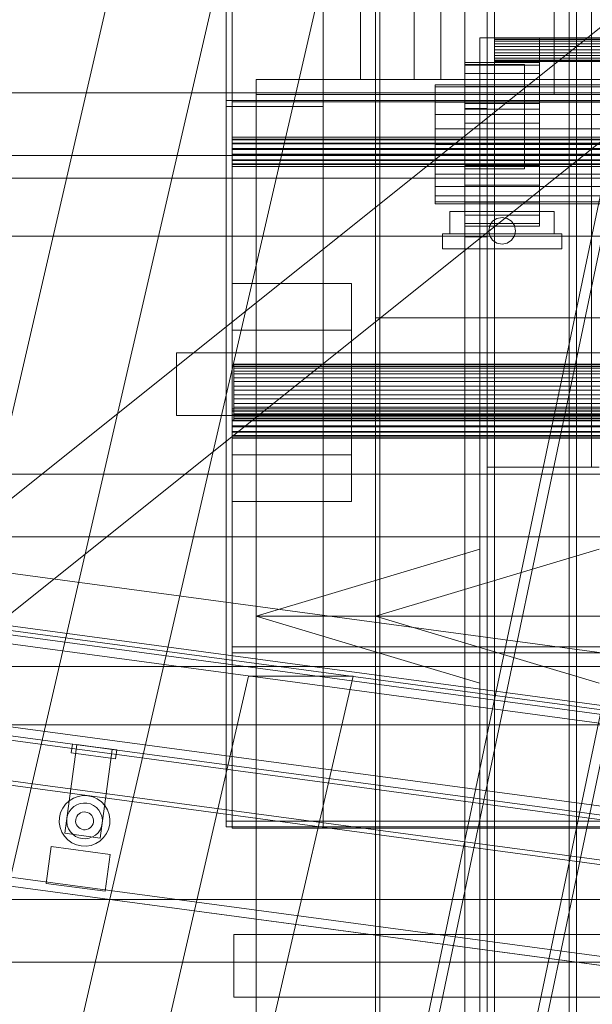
# Model space of a CAD drawing. Header units: millimetres. Extents: x -4738 to 65662, y -68080 to 6847.
# Tile 84 of 256: x -1639 to -1254, y -35560 to -34900. Entities that reach past the tile are written whole.
import ezdxf

# ---------------------------------------------------------------- set-up
doc = ezdxf.new("R2010")
doc.units = ezdxf.units.MM
for name, color, linetype, lineweight in [('COTAS_O', 1, 'Continuous', 0), ('COTAS_P', 1, 'Continuous', 0), ('frontal_briquetadora', 7, 'Continuous', 0), ('frontal_C01', 7, 'Continuous', 0), ('frontal_C03', 7, 'Continuous', 0), ('frontal_C09', 7, 'Continuous', 0), ('frontal_C10', 7, 'Continuous', 0), ('frontal_secador', 7, 'Continuous', 0), ('frontal_tolva', 7, 'Continuous', 0)]:
    doc.layers.add(name, color=color, linetype=linetype, lineweight=lineweight)
doc.dimstyles.new('R19_100', dxfattribs={"dimtxt": 250, "dimasz": 150, "dimexe": 150, "dimexo": 80, "dimgap": 100, "dimtad": 1, "dimtih": 1, "dimtoh": 1, "dimdsep": 46, "dimcen": 0.09, "dimadec": 0, "dimazin": 0, "dimtfac": 1, "dimtdec": 4, "dimtofl": 0, "dimtmove": 0, "dimatfit": 3, "dimfxl": 1, "dimtolj": 1, "dimtzin": 0, "dimarcsym": 0})

# ---------------------------------------------------------------- blocks, each defined once
blk = doc.blocks.new('DIM_R31_46')
at = {"layer": 'COTAS_P'}
for p, q in [((-4100, -35030), (-4219.91, -35921.98)), ((140, -35600), (20.09, -36491.98)), ((-4219.91, -35921.98), (-4065.25, -35897.36)), ((20.09, -36491.98), (-4219.91, -35921.98)), ((-4219.91, -35921.98), (-4077.24, -35986.56)), ((20.09, -36491.98), (-122.58, -36427.39)), ((20.09, -36491.98), (-134.57, -36516.59))]:
    blk.add_line(p, q, dxfattribs=at)
blk.add_text('4278.14 P', height=250, rotation=172.34341, dxfattribs=at).set_placement((-2113.24, -36306.08))
blk = doc.blocks.new('DIM_R31_50')
at = {"layer": 'COTAS_O'}
for p, q in [((-1850, -34900), (-1850, -35600)), ((-150, -34900), (-150, -35600)), ((-1850, -35600), (-1700, -35555)), ((-150, -35600), (-300, -35555)), ((-150, -35600), (-1850, -35600)), ((-1850, -35600), (-1700, -35645)), ((-150, -35600), (-300, -35645))]:
    blk.add_line(p, q, dxfattribs=at)
blk.add_text('1700 O', height=250, rotation=180, dxfattribs=at).set_placement((-1000, -35700))
blk = doc.blocks.new('DIM_R31_53')
at = {"layer": 'COTAS_O'}
for p, q in [((-1480, -33670), (-780, -33670)), ((-780, -33670), (-825, -33820)), ((-780, -36000), (-780, -33670)), ((-780, -33670), (-735, -33820)), ((-780, -36000), (-825, -35850)), ((-780, -36000), (-735, -35850)), ((-1480, -36000), (-780, -36000))]:
    blk.add_line(p, q, dxfattribs=at)
blk.add_text('2330 O', height=250, rotation=90, dxfattribs=at).set_placement((-880, -34835))
blk = doc.blocks.new('DIM_R31_54')
at = {"layer": 'COTAS_O'}
for p, q in [((-1480, -35300), (-1330, -35255)), ((490, -35300), (340, -35255)), ((-1480, -36000), (-1480, -35300)), ((-1480, -35300), (490, -35300)), ((-1480, -35300), (-1330, -35345)), ((490, -35300), (340, -35345)), ((490, -36000), (490, -35300))]:
    blk.add_line(p, q, dxfattribs=at)
blk.add_text('1970 O', height=250, dxfattribs=at).set_placement((-495, -35200))
blk = doc.blocks.new('DIM_R31_55')
at = {"layer": 'COTAS_O'}
for p, q in [((-1400, -33000), (-700, -33000)), ((-700, -33000), (-745, -33150)), ((-700, -36000), (-700, -33000)), ((-700, -33000), (-655, -33150)), ((-700, -36000), (-745, -35850)), ((-700, -36000), (-655, -35850)), ((-1400, -36000), (-700, -36000))]:
    blk.add_line(p, q, dxfattribs=at)
blk.add_text('3000 O', height=250, rotation=90, dxfattribs=at).set_placement((-800, -34500))
blk = doc.blocks.new('DIM_R31_56')
at = {"layer": 'COTAS_O'}
for p, q in [((-1400, -35300), (-1250, -35255)), ((1400, -35300), (1250, -35255)), ((-1400, -36000), (-1400, -35300)), ((-1400, -35300), (1400, -35300)), ((-1400, -35300), (-1250, -35345)), ((1400, -35300), (1250, -35345)), ((1400, -36000), (1400, -35300))]:
    blk.add_line(p, q, dxfattribs=at)
blk.add_text('2800 O', height=250, dxfattribs=at).set_placement((0, -35200))

msp = doc.modelspace()

# ---------------------------------------------------------------- linework, layer by layer
at = {"layer": 'frontal_briquetadora'}
for p, q in [((-1374, -34736), (-1374, -34940)), ((-1356, -34736), (-1356, -34940)), ((-1410, -34940), (-1410, -34760)), ((-1400, -34940), (-1400, -34760)), ((-1480, -35980), (-1480, -34940)), ((-1480, -34940), (-500, -34940)), ((-1410, -34940), (-1400, -34940)), ((-1356, -34940), (-1374, -34940)), ((-1330, -34940), (-500, -34940)), ((-1330, -34950), (-1330, -34940)), ((-1480, -35980), (-1480, -34950)), ((-1480, -34950), (-1330, -34950)), ((-1330, -35980), (-1330, -34950)), ((-1330, -34950), (340, -34950)), ((-1330, -34950), (-320, -34950))]:
    msp.add_line(p, q, dxfattribs=at)
at = {"layer": 'frontal_C01'}
for p, q in [((-1450, -35975), (-1020, -33925.304)), ((-1443, -35975), (-1013, -33925.304)), ((-1377, -35975), (-947, -33925.304)), ((-1370, -35975), (-940, -33925.304))]:
    msp.add_line(p, q, dxfattribs=at)
at = {"layer": 'frontal_C03'}
for p, q in [((-1500, -34954.179), (-1500, -32259.264)), ((-1496, -32259.264), (-1496, -34954.179)), ((-1435, -32259.264), (-1435, -34954.179)), ((-1500, -32263.162), (-1500, -34958.077)), ((-1435, -34958.077), (-1435, -32263.162)), ((-1500, -35437.51), (-1500, -32742.595)), ((-1435, -32742.595), (-1435, -35437.51)), ((-1500, -32746.492), (-1500, -35441.408)), ((-1496, -35441.408), (-1496, -32746.492)), ((-1435, -35441.408), (-1435, -32746.492)), ((-1833.922, -35988), (-1415, -34173.45)), ((-1763.208, -35988), (-1485, -34782.95)), ((-1693.208, -35988), (-1415, -34782.95)), ((-1699.4, -34948.899), (1699.4, -34948.899)), ((-1496, -34954.179), (-1500, -34954.179)), ((-1500, -34954.179), (-1500, -35441.408)), ((-1435, -34954.179), (-1500, -34954.179)), ((-1500, -34954.179), (-1500, -34958.077)), ((-1496, -35441.408), (-1496, -34954.179)), ((-1496, -34955.078), (-1496, -34954.179)), ((-1496, -34954.179), (1496, -34954.179)), ((1496, -34955.078), (-1496, -34955.078)), ((-1496, -34955.078), (-1496, -35442.306)), ((-1435, -34958.077), (-1435, -34954.179)), ((-1500, -34958.077), (-1435, -34958.077)), ((-1496, -34980.046), (-1496, -34978.662)), ((-1496, -34978.662), (-1496, -34978.78)), ((1496, -34978.662), (-1496, -34978.662)), ((-1496, -34978.78), (-1496, -34980.381)), ((1496, -34978.78), (-1496, -34978.78)), ((-1496, -34982.72), (-1496, -34980.046)), ((1496, -34980.046), (-1496, -34980.046)), ((-1496, -34980.381), (-1496, -34983.222)), ((1496, -34980.381), (-1496, -34980.381)), ((-1496, -34986.279), (-1496, -34982.72)), ((1496, -34982.72), (-1496, -34982.72)), ((-1496, -34983.222), (-1496, -34986.87)), ((1496, -34983.222), (-1496, -34983.222)), ((-1496, -34990.179), (-1496, -34986.279)), ((-1496, -34986.279), (1496, -34986.279)), ((-1496, -34986.87), (-1496, -34990.77)), ((1496, -34986.87), (-1496, -34986.87)), ((-1496, -34993.827), (-1496, -34990.179)), ((1496, -34990.179), (-1496, -34990.179)), ((-1699.4, -34990.899), (1699.4, -34990.899)), ((-1496, -34990.77), (-1496, -34994.328)), ((1496, -34990.77), (-1496, -34990.77)), ((-1496, -34996.668), (-1496, -34993.827)), ((1496, -34993.827), (-1496, -34993.827)), ((-1496, -34994.328), (-1496, -34997.003)), ((1496, -34994.328), (-1496, -34994.328)), ((-1496, -34998.269), (-1496, -34996.668)), ((1496, -34996.668), (-1496, -34996.668)), ((-1496, -34997.003), (-1496, -34998.387)), ((1496, -34997.003), (-1496, -34997.003)), ((-1496, -34998.387), (-1496, -34998.269)), ((1496, -34998.269), (-1496, -34998.269)), ((1496, -34998.387), (-1496, -34998.387)), ((-1496, -35108.227), (-1496, -35076.787)), ((-1496, -35076.787), (-1416, -35076.787)), ((-1496, -35191.773), (-1496, -35076.787)), ((-1416, -35076.787), (-1416, -35108.227)), ((-1416, -35076.787), (-1416, -35191.773)), ((-1416, -35108.227), (-1496, -35108.227)), ((-1496, -35108.227), (-1496, -35223.213)), ((-1416, -35223.213), (-1416, -35108.227)), ((-1533.462, -35123.465), (1533.462, -35123.465)), ((-1533.462, -35165.465), (-1533.462, -35123.465)), ((-1495, -35132.513), (-1495, -35131.073)), ((-1495, -35131.073), (-1495, -35131.485)), ((1495, -35131.073), (-1495, -35131.073)), ((-1495, -35131.485), (-1495, -35133.71)), ((1495, -35131.485), (-1495, -35131.485)), ((-1495, -35135.665), (-1495, -35132.513)), ((1495, -35132.513), (-1495, -35132.513)), ((-1495, -35133.71), (-1495, -35137.529)), ((1495, -35133.71), (-1495, -35133.71)), ((-1495, -35140.221), (-1495, -35135.665)), ((1495, -35135.665), (-1495, -35135.665)), ((-1495, -35137.529), (-1495, -35142.569)), ((1495, -35137.529), (-1495, -35137.529)), ((-1495, -35145.733), (-1495, -35140.221)), ((1495, -35140.221), (-1495, -35140.221)), ((-1495, -35142.569), (-1495, -35148.337)), ((1495, -35142.569), (-1495, -35142.569)), ((-1495, -35151.663), (-1495, -35145.733)), ((-1495, -35145.733), (1495, -35145.733)), ((-1495, -35148.337), (-1495, -35154.267)), ((1495, -35148.337), (-1495, -35148.337)), ((-1495, -35157.431), (-1495, -35151.663)), ((1495, -35151.663), (-1495, -35151.663)), ((-1495, -35154.267), (-1495, -35159.779)), ((1495, -35154.267), (-1495, -35154.267)), ((-1496, -35162.269), (-1496, -35160.886)), ((-1496, -35160.886), (-1496, -35161.003)), ((1496, -35160.886), (-1496, -35160.886)), ((-1496, -35161.003), (-1496, -35162.604)), ((1496, -35161.003), (-1496, -35161.003)), ((-1495, -35162.471), (-1495, -35157.431)), ((1495, -35157.431), (-1495, -35157.431)), ((-1495, -35159.779), (-1495, -35164.335)), ((1495, -35159.779), (-1495, -35159.779)), ((-1533.462, -35165.465), (1533.462, -35165.465)), ((-1496, -35164.944), (-1496, -35162.269)), ((1496, -35162.269), (-1496, -35162.269)), ((-1496, -35162.604), (-1496, -35165.445)), ((1496, -35162.604), (-1496, -35162.604)), ((-1496, -35168.502), (-1496, -35164.944)), ((1496, -35164.944), (-1496, -35164.944)), ((-1496, -35165.445), (-1496, -35169.093)), ((1496, -35165.445), (-1496, -35165.445)), ((-1496, -35172.402), (-1496, -35168.502)), ((-1496, -35168.502), (1496, -35168.502)), ((-1495, -35166.29), (-1495, -35162.471)), ((1495, -35162.471), (-1495, -35162.471)), ((-1495, -35164.335), (-1495, -35167.487)), ((1495, -35164.335), (-1495, -35164.335)), ((-1495, -35168.515), (-1495, -35166.29)), ((1495, -35166.29), (-1495, -35166.29)), ((-1495, -35167.487), (-1495, -35168.927)), ((1495, -35167.487), (-1495, -35167.487)), ((-1495, -35168.927), (-1495, -35168.515)), ((1495, -35168.515), (-1495, -35168.515)), ((-1496, -35169.093), (-1496, -35172.994)), ((1496, -35169.093), (-1496, -35169.093)), ((-1496, -35176.05), (-1496, -35172.402)), ((1496, -35172.402), (-1496, -35172.402)), ((-1496, -35172.994), (-1496, -35176.552)), ((1496, -35172.994), (-1496, -35172.994)), ((1495, -35168.927), (-1495, -35168.927)), ((-1496, -35178.891), (-1496, -35176.05)), ((1496, -35176.05), (-1496, -35176.05)), ((-1496, -35176.552), (-1496, -35179.226)), ((1496, -35176.552), (-1496, -35176.552)), ((-1496, -35180.492), (-1496, -35178.891)), ((1496, -35178.891), (-1496, -35178.891)), ((-1496, -35179.226), (-1496, -35180.61)), ((1496, -35179.226), (-1496, -35179.226)), ((-1496, -35180.61), (-1496, -35180.492)), ((1496, -35180.492), (-1496, -35180.492)), ((1496, -35180.61), (-1496, -35180.61)), ((-1416, -35191.773), (-1496, -35191.773)), ((-1496, -35191.773), (-1496, -35223.213)), ((-1416, -35223.213), (-1416, -35191.773)), ((-1692.975, -35204.889), (1692.975, -35204.889)), ((-1496, -35223.213), (-1416, -35223.213)), ((-1692.975, -35246.889), (1692.975, -35246.889)), ((-1496, -35437.51), (-1496, -35320.73)), ((-1496, -35320.73), (1496, -35320.73)), ((-1496, -35324.628), (-1496, -35320.73)), ((1496, -35324.628), (-1496, -35324.628)), ((-1496, -35324.628), (-1496, -35441.408)), ((-1634.522, -35988), (-1485, -35340.348)), ((-1564.522, -35988), (-1415, -35340.348)), ((-1485, -35340.348), (-1415, -35340.348)), ((-1435, -35437.51), (-1500, -35437.51)), ((-1500, -35437.51), (-1500, -35441.408)), ((1496, -35437.51), (-1496, -35437.51)), ((-1496, -35437.51), (-1496, -35441.408)), ((-1435, -35441.408), (-1435, -35437.51)), ((-1500, -35441.408), (-1496, -35441.408)), ((-1500, -35441.408), (-1435, -35441.408)), ((1496, -35441.408), (-1496, -35441.408)), ((-1496, -35441.408), (-1496, -35442.306)), ((-1496, -35442.306), (1496, -35442.306)), ((-1811.2, -35490.112), (1811.2, -35490.112)), ((-1494.857, -35513.644), (1494.857, -35513.644)), ((-1494.857, -35555.644), (-1494.857, -35513.644)), ((-1811.2, -35532.112), (1811.2, -35532.112)), ((-1494.857, -35555.644), (1494.857, -35555.644))]:
    msp.add_line(p, q, dxfattribs=at)
at = {"layer": 'frontal_C09'}
for p, q in [((92.26, -35504.79), (-4028.81, -34950.779)), ((146.662, -35550.446), (-4093.338, -34980.446)), ((147.061, -35547.473), (-4092.939, -34977.473)), ((87.596, -35539.478), (-4033.473, -34985.467)), ((77.286, -35541.119), (-4023.962, -34989.772)), ((76.886, -35544.093), (-4024.362, -34992.746)), ((47.154, -35540.095), (-3994.629, -34996.743)), ((46.354, -35546.042), (-3995.429, -35002.689)), ((207.511, -35623.202), (-4171.241, -35034.549)), ((206.711, -35629.148), (-4172.041, -35040.495)), ((206.311, -35632.121), (-4172.44, -35043.468)), ((132.939, -35652.527), (-4107.061, -35082.527)), ((133.338, -35649.554), (-4106.662, -35079.554)), ((194.187, -35722.31), (-4184.565, -35133.657)), ((193.388, -35728.257), (-4185.364, -35139.604)), ((-1142.148, -35380.213), (-2329.467, -35220.597)), ((-1142.947, -35386.16), (-2330.266, -35226.543)), ((-1164.398, -35545.724), (-2351.717, -35386.108)), ((-1608.284, -35445.691), (-1600.29, -35386.226)), ((-1604.063, -35391.773), (-1603.264, -35385.826)), ((-1573.531, -35389.823), (-1603.264, -35385.826)), ((-1576.504, -35389.423), (-1600.29, -35386.226)), ((-1574.33, -35395.77), (-1604.063, -35391.773)), ((-1576.504, -35389.423), (-1584.498, -35448.889)), ((-1573.531, -35389.823), (-1574.33, -35395.77)), ((-1607.81, -35426.135), (-1609.758, -35428.839)), ((-1605.371, -35423.864), (-1607.81, -35426.135)), ((-1602.536, -35422.112), (-1605.371, -35423.864)), ((-1599.414, -35420.946), (-1602.536, -35422.112)), ((-1598.133, -35425.779), (-1600.337, -35426.602)), ((-1596.124, -35420.412), (-1599.414, -35420.946)), ((-1595.811, -35425.402), (-1598.133, -35425.779)), ((-1592.794, -35420.53), (-1596.124, -35420.412)), ((-1593.46, -35425.486), (-1595.811, -35425.402)), ((-1591.171, -35426.026), (-1593.46, -35425.486)), ((-1589.551, -35421.296), (-1592.794, -35420.53)), ((-1589.031, -35427.003), (-1591.171, -35426.026)), ((-1586.519, -35422.68), (-1589.551, -35421.296)), ((-1583.815, -35424.628), (-1586.519, -35422.68)), ((-1581.544, -35427.067), (-1583.815, -35424.628)), ((-1611.142, -35431.87), (-1611.907, -35435.114)), ((-1609.758, -35428.839), (-1611.142, -35431.87)), ((-1605.435, -35431.35), (-1606.412, -35433.491)), ((-1604.059, -35429.442), (-1605.435, -35431.35)), ((-1602.338, -35427.839), (-1604.059, -35429.442)), ((-1600.337, -35426.602), (-1602.338, -35427.839)), ((-1598.699, -35432.609), (-1599.559, -35433.41)), ((-1597.698, -35431.99), (-1598.699, -35432.609)), ((-1596.596, -35431.579), (-1597.698, -35431.99)), ((-1595.435, -35431.391), (-1596.596, -35431.579)), ((-1594.26, -35431.432), (-1595.435, -35431.391)), ((-1593.115, -35431.703), (-1594.26, -35431.432)), ((-1592.045, -35432.191), (-1593.115, -35431.703)), ((-1591.091, -35432.879), (-1592.045, -35432.191)), ((-1587.122, -35428.378), (-1589.031, -35427.003)), ((-1585.519, -35430.1), (-1587.122, -35428.378)), ((-1584.282, -35432.101), (-1585.519, -35430.1)), ((-1583.459, -35434.305), (-1584.282, -35432.101)), ((-1579.792, -35429.902), (-1581.544, -35427.067)), ((-1578.626, -35433.024), (-1579.792, -35429.902)), ((-1611.907, -35435.114), (-1612.026, -35438.444)), ((-1612.026, -35438.444), (-1611.492, -35441.734)), ((-1606.952, -35435.78), (-1607.035, -35438.131)), ((-1607.035, -35438.131), (-1606.659, -35440.453)), ((-1606.412, -35433.491), (-1606.952, -35435.78)), ((-1601.006, -35436.579), (-1601.047, -35437.755)), ((-1601.047, -35437.755), (-1600.859, -35438.916)), ((-1600.735, -35435.435), (-1601.006, -35436.579)), ((-1600.859, -35438.916), (-1600.447, -35440.018)), ((-1600.247, -35434.365), (-1600.735, -35435.435)), ((-1599.559, -35433.41), (-1600.247, -35434.365)), ((-1590.289, -35433.739), (-1591.091, -35432.879)), ((-1589.671, -35434.74), (-1590.289, -35433.739)), ((-1589.871, -35440.393), (-1589.383, -35439.323)), ((-1589.259, -35435.842), (-1589.671, -35434.74)), ((-1589.383, -35439.323), (-1589.113, -35438.178)), ((-1589.071, -35437.003), (-1589.259, -35435.842)), ((-1589.113, -35438.178), (-1589.071, -35437.003)), ((-1583.706, -35441.267), (-1583.166, -35438.978)), ((-1583.083, -35436.627), (-1583.459, -35434.305)), ((-1583.166, -35438.978), (-1583.083, -35436.627)), ((-1578.092, -35436.313), (-1578.626, -35433.024)), ((-1578.211, -35439.644), (-1578.092, -35436.313)), ((-1611.492, -35441.734), (-1610.326, -35444.856)), ((-1610.326, -35444.856), (-1608.574, -35447.691)), ((-1584.498, -35448.889), (-1608.284, -35445.691)), ((-1606.659, -35440.453), (-1605.836, -35442.657)), ((-1605.836, -35442.657), (-1604.599, -35444.658)), ((-1604.599, -35444.658), (-1602.996, -35446.379)), ((-1600.447, -35440.018), (-1599.829, -35441.018)), ((-1599.829, -35441.018), (-1599.027, -35441.879)), ((-1599.027, -35441.879), (-1598.073, -35442.567)), ((-1598.073, -35442.567), (-1597.003, -35443.055)), ((-1597.003, -35443.055), (-1595.858, -35443.325)), ((-1595.858, -35443.325), (-1594.683, -35443.367)), ((-1594.683, -35443.367), (-1593.522, -35443.179)), ((-1593.522, -35443.179), (-1592.42, -35442.767)), ((-1592.42, -35442.767), (-1591.419, -35442.149)), ((-1591.419, -35442.149), (-1590.559, -35441.347)), ((-1590.559, -35441.347), (-1589.871, -35440.393)), ((-1587.78, -35446.919), (-1586.059, -35445.316)), ((-1586.059, -35445.316), (-1584.683, -35443.407)), ((-1584.683, -35443.407), (-1583.706, -35441.267)), ((-1582.308, -35448.623), (-1580.36, -35445.919)), ((-1580.36, -35445.919), (-1578.976, -35442.887)), ((-1578.976, -35442.887), (-1578.211, -35439.644)), ((-1608.574, -35447.691), (-1606.303, -35450.129)), ((-1606.303, -35450.129), (-1603.599, -35452.078)), ((-1603.599, -35452.078), (-1600.567, -35453.462)), ((-1602.996, -35446.379), (-1601.087, -35447.755)), ((-1601.087, -35447.755), (-1598.947, -35448.731)), ((-1598.947, -35448.731), (-1596.658, -35449.272)), ((-1596.658, -35449.272), (-1594.307, -35449.355)), ((-1594.307, -35449.355), (-1591.985, -35448.978)), ((-1591.985, -35448.978), (-1589.781, -35448.156)), ((-1589.781, -35448.156), (-1587.78, -35446.919)), ((-1587.582, -35452.646), (-1584.747, -35450.894)), ((-1584.747, -35450.894), (-1582.308, -35448.623)), ((-1620.876, -35479.313), (-1617.545, -35454.536)), ((-1577.902, -35459.865), (-1617.545, -35454.536)), ((-1600.567, -35453.462), (-1597.324, -35454.227)), ((-1597.324, -35454.227), (-1593.994, -35454.345)), ((-1593.994, -35454.345), (-1590.704, -35453.812)), ((-1590.704, -35453.812), (-1587.582, -35452.646)), ((-1577.902, -35459.865), (-1581.233, -35484.642)), ((-1581.233, -35484.642), (-1620.876, -35479.313))]:
    msp.add_line(p, q, dxfattribs=at)
at = {"layer": 'frontal_C10'}
for p, q in [((-2063.878, -35006.186), (-1099.329, -35006.186)), ((-1084.09, -35006.186), (-2048.639, -35006.186)), ((-1099.329, -35045.186), (-2063.878, -35045.186)), ((-2048.639, -35045.186), (-1084.09, -35045.186)), ((-1955.281, -35333.881), (1031.549, -35333.881)), ((1046.788, -35333.881), (-1940.042, -35333.881)), ((1031.549, -35372.881), (-1955.281, -35372.881)), ((-1940.042, -35372.881), (1046.788, -35372.881))]:
    msp.add_line(p, q, dxfattribs=at)
at = {"layer": 'frontal_secador'}
for p, q in [((-1400, -36000), (-1400, -33000)), ((-1340, -36000), (-1340, -33000)), ((-1400, -36000), (-1400, -33075)), ((-1400, -35590), (-1400, -33075)), ((-1400, -35940), (-1400, -33075)), ((-1397, -35940), (-1397, -33075)), ((-1325, -36000), (-1325, -33075)), ((-1325, -35590), (-1325, -33075)), ((-1325, -35980), (-1325, -33075)), ((-1320, -35980), (-1320, -33075)), ((-1270, -35980), (-1270, -33075)), ((-1265, -35980), (-1265, -33075)), ((-1400, -36000), (-1400, -33250)), ((-1325, -35200), (-1325, -34550)), ((-1320, -35200), (-1320, -34550)), ((-1255, -35200), (-1255, -34550)), ((-1400, -35100), (-1400, -34650)), ((-1280, -34950), (-1280, -34770)), ((-1330, -34912), (-1290, -34912)), ((-1330, -34940), (-1330, -34912)), ((-1320, -34912.273), (-1320, -34912)), ((1320, -34912), (-1320, -34912)), ((-1320, -34913.072), (-1320, -34912.273)), ((1320, -34912.273), (-1320, -34912.273)), ((-1320, -34914.343), (-1320, -34913.072)), ((1320, -34913.072), (-1320, -34913.072)), ((-1320, -34916), (-1320, -34914.343)), ((1320, -34914.343), (-1320, -34914.343)), ((-1320, -34917.929), (-1320, -34916)), ((1320, -34916), (-1320, -34916)), ((-1290, -34940), (-1290, -34912)), ((-1320, -34920), (-1320, -34917.929)), ((1320, -34917.929), (-1320, -34917.929)), ((-1320, -34920), (-1320, -34922.071)), ((-1320, -34920), (1320, -34920)), ((-1320, -34922.071), (-1320, -34924)), ((1320, -34922.071), (-1320, -34922.071)), ((-1320, -34924), (-1320, -34925.657)), ((1320, -34924), (-1320, -34924)), ((-1340, -34930.374), (-1340, -34928.5)), ((-1290, -34928.5), (-1340, -34928.5)), ((-1340, -34930), (-1300, -34930)), ((-1340, -34960), (-1340, -34930)), ((-1340, -34935.869), (-1340, -34930.374)), ((-1290, -34930.374), (-1340, -34930.374)), ((-1320, -34925.657), (-1320, -34926.928)), ((1320, -34925.657), (-1320, -34925.657)), ((-1320, -34926.928), (-1320, -34927.727)), ((1320, -34926.928), (-1320, -34926.928)), ((-1320, -34927.727), (-1320, -34928)), ((1320, -34927.727), (-1320, -34927.727)), ((1320, -34928), (-1320, -34928)), ((-1300, -34960), (-1300, -34930)), ((-1290, -34930.374), (-1290, -34928.5)), ((-1290, -34935.869), (-1290, -34930.374)), ((-1340, -34944.609), (-1340, -34935.869)), ((-1290, -34935.869), (-1340, -34935.869)), ((-1290, -34944.609), (-1290, -34935.869)), ((-1360, -34944.863), (-1360, -34943.5)), ((1360, -34943.5), (-1360, -34943.5)), ((-1330, -34940), (-1290, -34940)), ((-1330, -34960), (-1330, -34940)), ((-1290, -34960), (-1290, -34940)), ((-1360, -34948.859), (-1360, -34944.863)), ((1360, -34944.863), (-1360, -34944.863)), ((-1360, -34955.216), (-1360, -34948.859)), ((1360, -34948.859), (-1360, -34948.859)), ((-1340, -34956), (-1340, -34944.609)), ((-1290, -34944.609), (-1340, -34944.609)), ((-1290, -34956), (-1290, -34944.609)), ((-1280, -34950), (-1250, -34950)), ((-1360, -34963.5), (-1360, -34955.216)), ((1360, -34955.216), (-1360, -34955.216)), ((-1340, -34969.265), (-1340, -34956)), ((-1290, -34956), (-1340, -34956)), ((-1290, -34969.265), (-1290, -34956)), ((-1360, -34973.147), (-1360, -34963.5)), ((1360, -34963.5), (-1360, -34963.5)), ((-1340, -34959.5), (-1325, -34959.5)), ((-1340, -35045.5), (-1340, -34959.5)), ((-1340, -34960), (-1300, -34960)), ((-1340, -35000), (-1340, -34960)), ((-1330, -34960), (-1290, -34960)), ((-1325, -35045.5), (-1325, -34959.5)), ((-1300, -35000), (-1300, -34960)), ((-1340, -34983.5), (-1340, -34969.265)), ((-1290, -34969.265), (-1340, -34969.265)), ((-1290, -34983.5), (-1290, -34969.265)), ((-1360, -34983.5), (-1360, -34973.147)), ((1360, -34973.147), (-1360, -34973.147)), ((-1360, -34983.5), (-1360, -34993.853)), ((-1360, -34983.5), (1360, -34983.5)), ((-1340, -34983.5), (-1340, -34997.735)), ((-1340, -34983.5), (-1290, -34983.5)), ((-1290, -34997.735), (-1290, -34983.5)), ((-1360, -34993.853), (-1360, -35003.5)), ((1360, -34993.853), (-1360, -34993.853)), ((-1340, -34997.735), (-1340, -35011)), ((-1290, -34997.735), (-1340, -34997.735)), ((-1340, -35000), (-1300, -35000)), ((-1290, -34997.735), (-1290, -35011)), ((-1360, -35003.5), (-1360, -35011.784)), ((1360, -35003.5), (-1360, -35003.5)), ((-1360, -35011.784), (-1360, -35018.141)), ((1360, -35011.784), (-1360, -35011.784)), ((-1340, -35011), (-1340, -35022.391)), ((-1290, -35011), (-1340, -35011)), ((-1290, -35011), (-1290, -35022.391)), ((-1360, -35018.141), (-1360, -35022.137)), ((1360, -35018.141), (-1360, -35018.141)), ((-1360, -35022.137), (-1360, -35023.5)), ((1360, -35022.137), (-1360, -35022.137)), ((-1340, -35022.391), (-1340, -35031.131)), ((-1290, -35022.391), (-1340, -35022.391)), ((-1290, -35022.391), (-1290, -35031.131)), ((1360, -35023.5), (-1360, -35023.5)), ((-1350, -35028.5), (-1280, -35028.5)), ((-1350, -35043.5), (-1350, -35028.5)), ((-1280, -35043.5), (-1280, -35028.5)), ((-1340, -35031.131), (-1340, -35036.626)), ((-1290, -35031.131), (-1340, -35031.131)), ((-1323.315, -35038.056), (-1321.364, -35035.136)), ((-1321.364, -35035.136), (-1318.444, -35033.185)), ((-1318.444, -35033.185), (-1315, -35032.5)), ((-1315, -35032.5), (-1311.556, -35033.185)), ((-1311.556, -35033.185), (-1308.636, -35035.136)), ((-1308.636, -35035.136), (-1306.685, -35038.056)), ((-1290, -35031.131), (-1290, -35036.626)), ((-1340, -35036.626), (-1340, -35038.5)), ((-1290, -35036.626), (-1340, -35036.626)), ((-1290, -35038.5), (-1340, -35038.5)), ((-1324, -35041.5), (-1323.315, -35038.056)), ((-1323.315, -35044.944), (-1324, -35041.5)), ((-1306.685, -35038.056), (-1306, -35041.5)), ((-1306, -35041.5), (-1306.685, -35044.944)), ((-1290, -35036.626), (-1290, -35038.5)), ((-1355, -35043.5), (-1275, -35043.5)), ((-1355, -35053.5), (-1355, -35043.5)), ((-1350, -35043.5), (-1280, -35043.5)), ((-1340, -35045.5), (-1325, -35045.5)), ((-1321.364, -35047.864), (-1323.315, -35044.944)), ((-1318.444, -35049.815), (-1321.364, -35047.864)), ((-1308.636, -35047.864), (-1311.556, -35049.815)), ((-1306.685, -35044.944), (-1308.636, -35047.864)), ((-1275, -35053.5), (-1275, -35043.5)), ((-1355, -35053.5), (-1275, -35053.5)), ((-1315, -35050.5), (-1318.444, -35049.815)), ((-1311.556, -35049.815), (-1315, -35050.5)), ((-1400, -35100), (1400, -35100)), ((-1400, -36000), (-1400, -35100)), ((-1400, -35100), (-1250, -35100)), ((-1325, -35200), (-1320, -35200)), ((-1320, -35200), (-1255, -35200)), ((-1255, -35200), (-1250, -35200))]:
    msp.add_line(p, q, dxfattribs=at)
at = {"layer": 'frontal_tolva'}
for p, q in [((-1763.733, -35316.567), (-716.733, -34479.567)), ((-1726.267, -35363.433), (-679.267, -34526.433))]:
    msp.add_line(p, q, dxfattribs=at)

# ---------------------------------------------------------------- dimensions: what is measured, and where the dimension line sits
at = {"layer": 'COTAS_O'}
for p1, p2, distance, picture, middle in [((-1400, -36000), (-1400, -33000), -700, 'DIM_R31_55', (-700, -34500)), ((-1480, -36000), (-1480, -33670), -700, 'DIM_R31_53', (-780, -34835)), ((-150, -34900), (-1850, -34900), 700, 'DIM_R31_50', (-1000, -35600)), ((-1480, -36000), (490, -36000), 700, 'DIM_R31_54', (-495, -35300)), ((-1400, -36000), (1400, -36000), 700, 'DIM_R31_56', (0, -35300))]:
    dim = msp.add_aligned_dim(p1=p1, p2=p2, distance=distance, text='<> O', dimstyle='R19_100', dxfattribs=at)
    dim.commit()
    dim.dimension.update_dxf_attribs({"geometry": picture, "text_midpoint": middle})
at = {"layer": 'COTAS_P'}
dim = msp.add_aligned_dim(p1=(140, -35600), p2=(-4100, -35030), distance=900, text='<> P', dimstyle='R19_100', dxfattribs=at)
dim.commit()
dim.dimension.update_dxf_attribs({"geometry": 'DIM_R31_46', "text_midpoint": (-2099.912, -36206.976)})

doc.saveas('drawing.dxf')
